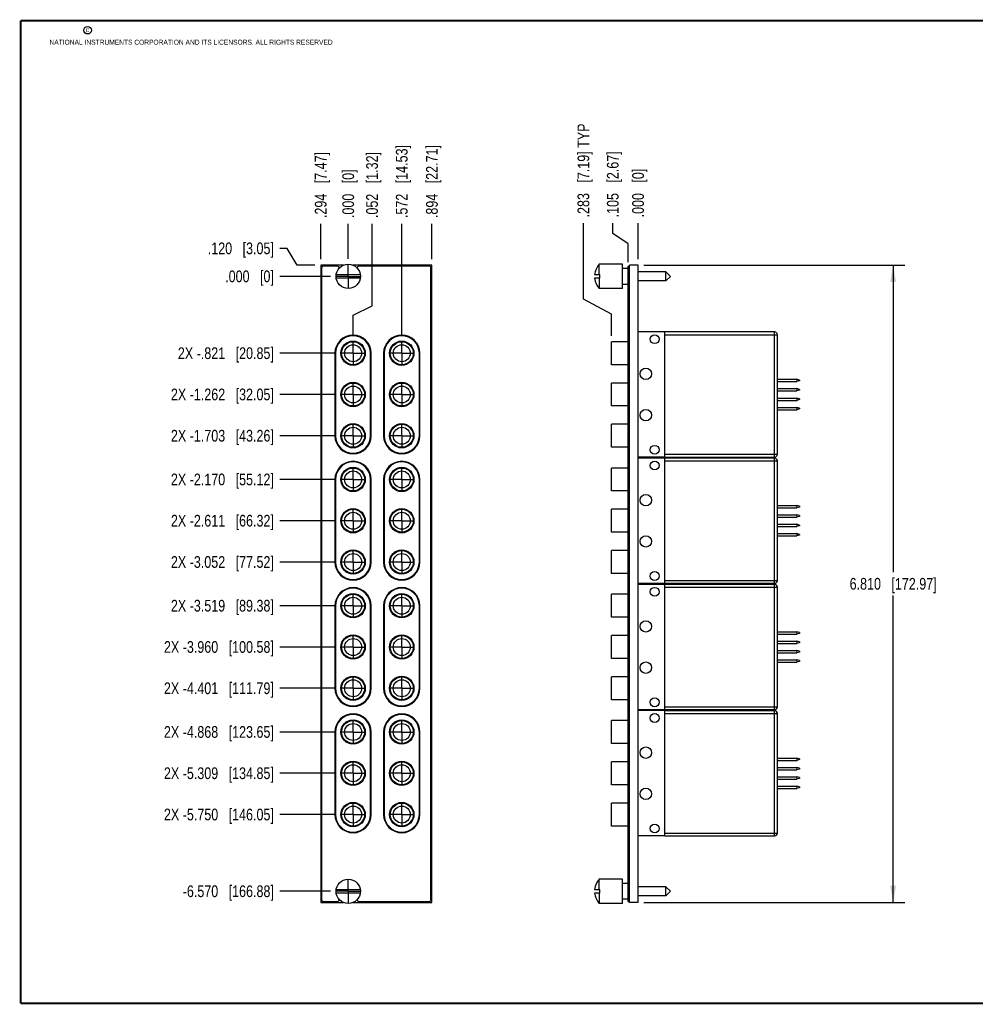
# Model space of a CAD drawing. Header units: inches. Extents: x 0.2 to 16.8, y 0.2 to 10.8.
# Tile 1 of 8: x 0.2 to 10.4, y 0.2 to 10.8. Entities that reach past the tile are written whole.
import ezdxf

# ---------------------------------------------------------------- set-up
doc = ezdxf.new("R2010")
doc.units = ezdxf.units.IN
doc.header["$LTSCALE"] = 0.935
doc.header["$MEASUREMENT"] = 0
doc.linetypes.add('CENTER', pattern=[0.6, 0.375, -0.075, 0.075, -0.075])
doc.layers.get('0').update_dxf_attribs({"linetype": 'CONTINUOUS'})
doc.layers.add('02___PRT_ALL_AXES', color=7, linetype='CONTINUOUS')
doc.layers.add('DIMENSIONS', color=7, linetype='CONTINUOUS')
doc.styles.get("Standard").update_dxf_attribs({"font": 'txt', "width": 0.8})
doc.dimstyles.new('DIMSTYLE_1', dxfattribs={"dimtxt": 0.125, "dimasz": 0.18, "dimexe": 0.18, "dimexo": 0.0625, "dimgap": 0.09, "dimtad": 0, "dimtih": 1, "dimtoh": 1, "dimdec": 3, "dimzin": 4, "dimdsep": 46, "dimtxsty": 'STANDARD', "dimblk": '_FILLED', "dimblk1": '_FILLED', "dimblk2": '_FILLED', "dimcen": 0.09, "dimadec": 0, "dimazin": 0, "dimtp": 0.01, "dimtm": 0.01, "dimtfac": 1, "dimtdec": 3, "dimtofl": 0, "dimtmove": 0, "dimatfit": 3, "dimldrblk": '_FILLED', "dimfxl": 1, "dimtolj": 1, "dimtzin": 4, "dimarcsym": 0})
doc.dimstyles.new('DIMSTYLE_2', dxfattribs={"dimtxt": 0.125, "dimasz": 0.18, "dimexe": 0.18, "dimexo": 0.0625, "dimgap": 0.09, "dimtad": 0, "dimtih": 1, "dimtoh": 1, "dimdec": 3, "dimzin": 4, "dimdsep": 46, "dimtxsty": 'STANDARD', "dimblk": '_FILLED', "dimblk1": '_FILLED', "dimblk2": '_FILLED', "dimcen": 0.09, "dimadec": 0, "dimazin": 0, "dimtp": 0.01, "dimtm": 0.01, "dimtfac": 1, "dimtdec": 3, "dimtofl": 0, "dimtmove": 0, "dimatfit": 3, "dimldrblk": '_FILLED', "dimfxl": 1, "dimtolj": 1, "dimtzin": 4, "dimarcsym": 0})

# ---------------------------------------------------------------- blocks, each defined once
blk = doc.blocks.new('*D0')
at = {"layer": 'DIMENSIONS', "color": 2, "linetype": 'CONTINUOUS'}
blk.add_line((3.455, 8.209), (3.455, 8.587), dxfattribs=at)
at = {"layer": 'DIMENSIONS', "color": 2, "linetype": 'CONTINUOUS', "insert": (3.392, 8.649), "char_height": 0.125, "width": 1.125, "attachment_point": 1, "rotation": 90, "line_spacing_factor": 0.9}
blk.add_mtext('.294{\\Ftxt.shx;\\W1.000000;\\H0.125000; }[7.47]', dxfattribs=at)
blk = doc.blocks.new('_FILLED')
at = {"color": 0, "linetype": 'BYBLOCK'}
blk.add_solid([(0, 0), (-1, 0.174), (-1, -0.174)], dxfattribs=at)
blk = doc.blocks.new('*D1')
at = {"layer": 'DIMENSIONS', "color": 2, "linetype": 'CONTINUOUS'}
blk.add_line((4.643, 8.209), (4.643, 8.587), dxfattribs=at)
at = {"layer": 'DIMENSIONS', "color": 2, "linetype": 'CONTINUOUS', "insert": (4.58, 8.649), "char_height": 0.125, "width": 1.225, "attachment_point": 1, "rotation": 90, "line_spacing_factor": 0.9}
blk.add_mtext('.894{\\Ftxt.shx;\\W1.000000;\\H0.125000; }[22.71]', dxfattribs=at)
blk = doc.blocks.new('*D2')
at = {"layer": 'DIMENSIONS', "color": 2, "linetype": 'CONTINUOUS'}
for p, q in [((4.004, 7.712), (4.004, 8.587)), ((3.801, 7.611), (4.004, 7.712)), ((3.801, 7.393), (3.801, 7.611))]:
    blk.add_line(p, q, dxfattribs=at)
at = {"layer": 'DIMENSIONS', "color": 2, "linetype": 'CONTINUOUS', "insert": (3.941, 8.649), "char_height": 0.125, "width": 1.125, "attachment_point": 1, "rotation": 90, "line_spacing_factor": 0.9}
blk.add_mtext('.052{\\Ftxt.shx;\\W1.000000;\\H0.125000; }[1.32]', dxfattribs=at)
blk = doc.blocks.new('*D3')
at = {"layer": 'DIMENSIONS', "color": 2, "linetype": 'CONTINUOUS'}
blk.add_line((4.321, 7.393), (4.321, 8.587), dxfattribs=at)
at = {"layer": 'DIMENSIONS', "color": 2, "linetype": 'CONTINUOUS', "insert": (4.258, 8.649), "char_height": 0.125, "width": 1.225, "attachment_point": 1, "rotation": 90, "line_spacing_factor": 0.9}
blk.add_mtext('.572{\\Ftxt.shx;\\W1.000000;\\H0.125000; }[14.53]', dxfattribs=at)
blk = doc.blocks.new('*D4')
at = {"layer": 'DIMENSIONS', "color": 2, "linetype": 'CONTINUOUS'}
blk.add_line((3.749, 8.214), (3.749, 8.587), dxfattribs=at)
at = {"layer": 'DIMENSIONS', "color": 2, "linetype": 'CONTINUOUS', "insert": (3.686, 8.649), "char_height": 0.125, "width": 0.825, "attachment_point": 1, "rotation": 90, "line_spacing_factor": 0.9}
blk.add_mtext('.000{\\Ftxt.shx;\\W1.000000;\\H0.125000; }[0]', dxfattribs=at)
blk = doc.blocks.new('*D5')
at = {"layer": 'DIMENSIONS', "color": 2, "linetype": 'CONTINUOUS'}
blk.add_line((3.613, 7.205), (3.017, 7.205), dxfattribs=at)
at = {"layer": 'DIMENSIONS', "color": 2, "linetype": 'CONTINUOUS', "insert": (2.955, 7.268), "char_height": 0.125, "width": 1.625, "attachment_point": 3, "line_spacing_factor": 0.9}
blk.add_mtext('2X -.821{\\Ftxt.shx;\\W1.000000;\\H0.125000; }[20.85]', dxfattribs=at)
blk = doc.blocks.new('*D6')
at = {"layer": 'DIMENSIONS', "color": 2, "linetype": 'CONTINUOUS'}
blk.add_line((3.613, 6.764), (3.017, 6.764), dxfattribs=at)
at = {"layer": 'DIMENSIONS', "color": 2, "linetype": 'CONTINUOUS', "insert": (2.955, 6.827), "char_height": 0.125, "width": 1.725, "attachment_point": 3, "line_spacing_factor": 0.9}
blk.add_mtext('2X -1.262{\\Ftxt.shx;\\W1.000000;\\H0.125000; }[32.05]', dxfattribs=at)
blk = doc.blocks.new('*D7')
at = {"layer": 'DIMENSIONS', "color": 2, "linetype": 'CONTINUOUS'}
blk.add_line((3.613, 6.323), (3.017, 6.323), dxfattribs=at)
at = {"layer": 'DIMENSIONS', "color": 2, "linetype": 'CONTINUOUS', "insert": (2.955, 6.386), "char_height": 0.125, "width": 1.725, "attachment_point": 3, "line_spacing_factor": 0.9}
blk.add_mtext('2X -1.703{\\Ftxt.shx;\\W1.000000;\\H0.125000; }[43.26]', dxfattribs=at)
blk = doc.blocks.new('*D8')
at = {"layer": 'DIMENSIONS', "color": 2, "linetype": 'CONTINUOUS'}
blk.add_line((3.613, 5.856), (3.017, 5.856), dxfattribs=at)
at = {"layer": 'DIMENSIONS', "color": 2, "linetype": 'CONTINUOUS', "insert": (2.955, 5.919), "char_height": 0.125, "width": 1.725, "attachment_point": 3, "line_spacing_factor": 0.9}
blk.add_mtext('2X -2.170{\\Ftxt.shx;\\W1.000000;\\H0.125000; }[55.12]', dxfattribs=at)
blk = doc.blocks.new('*D9')
at = {"layer": 'DIMENSIONS', "color": 2, "linetype": 'CONTINUOUS'}
blk.add_line((3.613, 5.415), (3.017, 5.415), dxfattribs=at)
at = {"layer": 'DIMENSIONS', "color": 2, "linetype": 'CONTINUOUS', "insert": (2.955, 5.478), "char_height": 0.125, "width": 1.725, "attachment_point": 3, "line_spacing_factor": 0.9}
blk.add_mtext('2X -2.611{\\Ftxt.shx;\\W1.000000;\\H0.125000; }[66.32]', dxfattribs=at)
blk = doc.blocks.new('*D10')
at = {"layer": 'DIMENSIONS', "color": 2, "linetype": 'CONTINUOUS'}
blk.add_line((3.613, 4.974), (3.017, 4.974), dxfattribs=at)
at = {"layer": 'DIMENSIONS', "color": 2, "linetype": 'CONTINUOUS', "insert": (2.955, 5.037), "char_height": 0.125, "width": 1.725, "attachment_point": 3, "line_spacing_factor": 0.9}
blk.add_mtext('2X -3.052{\\Ftxt.shx;\\W1.000000;\\H0.125000; }[77.52]', dxfattribs=at)
blk = doc.blocks.new('*D11')
at = {"layer": 'DIMENSIONS', "color": 2, "linetype": 'CONTINUOUS'}
blk.add_line((3.613, 4.507), (3.017, 4.507), dxfattribs=at)
at = {"layer": 'DIMENSIONS', "color": 2, "linetype": 'CONTINUOUS', "insert": (2.955, 4.57), "char_height": 0.125, "width": 1.725, "attachment_point": 3, "line_spacing_factor": 0.9}
blk.add_mtext('2X -3.519{\\Ftxt.shx;\\W1.000000;\\H0.125000; }[89.38]', dxfattribs=at)
blk = doc.blocks.new('*D12')
at = {"layer": 'DIMENSIONS', "color": 2, "linetype": 'CONTINUOUS'}
blk.add_line((3.613, 4.066), (3.017, 4.066), dxfattribs=at)
at = {"layer": 'DIMENSIONS', "color": 2, "linetype": 'CONTINUOUS', "insert": (2.955, 4.129), "char_height": 0.125, "width": 1.825, "attachment_point": 3, "line_spacing_factor": 0.9}
blk.add_mtext('2X -3.960{\\Ftxt.shx;\\W1.000000;\\H0.125000; }[100.58]', dxfattribs=at)
blk = doc.blocks.new('*D13')
at = {"layer": 'DIMENSIONS', "color": 2, "linetype": 'CONTINUOUS'}
blk.add_line((3.613, 3.625), (3.017, 3.625), dxfattribs=at)
at = {"layer": 'DIMENSIONS', "color": 2, "linetype": 'CONTINUOUS', "insert": (2.955, 3.688), "char_height": 0.125, "width": 1.825, "attachment_point": 3, "line_spacing_factor": 0.9}
blk.add_mtext('2X -4.401{\\Ftxt.shx;\\W1.000000;\\H0.125000; }[111.79]', dxfattribs=at)
blk = doc.blocks.new('*D14')
at = {"layer": 'DIMENSIONS', "color": 2, "linetype": 'CONTINUOUS'}
blk.add_line((3.613, 3.158), (3.017, 3.158), dxfattribs=at)
at = {"layer": 'DIMENSIONS', "color": 2, "linetype": 'CONTINUOUS', "insert": (2.955, 3.221), "char_height": 0.125, "width": 1.825, "attachment_point": 3, "line_spacing_factor": 0.9}
blk.add_mtext('2X -4.868{\\Ftxt.shx;\\W1.000000;\\H0.125000; }[123.65]', dxfattribs=at)
blk = doc.blocks.new('*D15')
at = {"layer": 'DIMENSIONS', "color": 2, "linetype": 'CONTINUOUS'}
blk.add_line((3.613, 2.717), (3.017, 2.717), dxfattribs=at)
at = {"layer": 'DIMENSIONS', "color": 2, "linetype": 'CONTINUOUS', "insert": (2.955, 2.78), "char_height": 0.125, "width": 1.825, "attachment_point": 3, "line_spacing_factor": 0.9}
blk.add_mtext('2X -5.309{\\Ftxt.shx;\\W1.000000;\\H0.125000; }[134.85]', dxfattribs=at)
blk = doc.blocks.new('*D16')
at = {"layer": 'DIMENSIONS', "color": 2, "linetype": 'CONTINUOUS'}
blk.add_line((3.613, 2.276), (3.017, 2.276), dxfattribs=at)
at = {"layer": 'DIMENSIONS', "color": 2, "linetype": 'CONTINUOUS', "insert": (2.955, 2.339), "char_height": 0.125, "width": 1.825, "attachment_point": 3, "line_spacing_factor": 0.9}
blk.add_mtext('2X -5.750{\\Ftxt.shx;\\W1.000000;\\H0.125000; }[146.05]', dxfattribs=at)
blk = doc.blocks.new('*D17')
at = {"layer": 'DIMENSIONS', "color": 2, "linetype": 'CONTINUOUS'}
blk.add_line((3.561, 1.456), (3.017, 1.456), dxfattribs=at)
at = {"layer": 'DIMENSIONS', "color": 2, "linetype": 'CONTINUOUS', "insert": (2.955, 1.519), "char_height": 0.125, "width": 1.525, "attachment_point": 3, "line_spacing_factor": 0.9}
blk.add_mtext('-6.570{\\Ftxt.shx;\\W1.000000;\\H0.125000; }[166.88]', dxfattribs=at)
blk = doc.blocks.new('*D18')
at = {"layer": 'DIMENSIONS', "color": 2, "linetype": 'CONTINUOUS'}
for p, q in [((3.097, 8.325), (3.017, 8.325)), ((3.205, 8.146), (3.097, 8.325)), ((3.392, 8.146), (3.205, 8.146))]:
    blk.add_line(p, q, dxfattribs=at)
at = {"layer": 'DIMENSIONS', "color": 2, "linetype": 'CONTINUOUS', "insert": (2.955, 8.388), "char_height": 0.125, "width": 1.125, "attachment_point": 3, "line_spacing_factor": 0.9}
blk.add_mtext('.120{\\Ftxt.shx;\\W1.000000;\\H0.125000; }[3.05]', dxfattribs=at)
blk = doc.blocks.new('*D19')
at = {"layer": 'DIMENSIONS', "color": 2, "linetype": 'CONTINUOUS'}
blk.add_line((3.561, 8.026), (3.017, 8.026), dxfattribs=at)
at = {"layer": 'DIMENSIONS', "color": 2, "linetype": 'CONTINUOUS', "insert": (2.955, 8.089), "char_height": 0.125, "width": 0.825, "attachment_point": 3, "line_spacing_factor": 0.9}
blk.add_mtext('.000{\\Ftxt.shx;\\W1.000000;\\H0.125000; }[0]', dxfattribs=at)
blk = doc.blocks.new('*D20')
at = {"layer": 'DIMENSIONS', "color": 2, "linetype": 'CONTINUOUS'}
for p, q in [((6.26, 7.783), (6.26, 8.594)), ((6.562, 7.622), (6.26, 7.783)), ((6.562, 7.39), (6.562, 7.622))]:
    blk.add_line(p, q, dxfattribs=at)
at = {"layer": 'DIMENSIONS', "color": 2, "linetype": 'CONTINUOUS', "insert": (6.198, 8.656), "char_height": 0.125, "width": 1.525, "attachment_point": 1, "rotation": 90, "line_spacing_factor": 0.9}
blk.add_mtext('.283{\\Ftxt.shx;\\W1.000000;\\H0.125000; }[7.19] TYP', dxfattribs=at)
blk = doc.blocks.new('*D21')
at = {"layer": 'DIMENSIONS', "color": 2, "linetype": 'CONTINUOUS'}
for p, q in [((6.574, 8.484), (6.574, 8.594)), ((6.74, 8.374), (6.574, 8.484)), ((6.74, 8.178), (6.74, 8.374))]:
    blk.add_line(p, q, dxfattribs=at)
at = {"layer": 'DIMENSIONS', "color": 2, "linetype": 'CONTINUOUS', "insert": (6.512, 8.656), "char_height": 0.125, "width": 1.125, "attachment_point": 1, "rotation": 90, "line_spacing_factor": 0.9}
blk.add_mtext('.105{\\Ftxt.shx;\\W1.000000;\\H0.125000; }[2.67]', dxfattribs=at)
blk = doc.blocks.new('*D22')
at = {"layer": 'DIMENSIONS', "color": 2, "linetype": 'CONTINUOUS'}
blk.add_line((6.845, 8.209), (6.845, 8.594), dxfattribs=at)
at = {"layer": 'DIMENSIONS', "color": 2, "linetype": 'CONTINUOUS', "insert": (6.782, 8.656), "char_height": 0.125, "width": 0.825, "attachment_point": 1, "rotation": 90, "line_spacing_factor": 0.9}
blk.add_mtext('.000{\\Ftxt.shx;\\W1.000000;\\H0.125000; }[0]', dxfattribs=at)
blk = doc.blocks.new('*D23')
at = {"layer": 'DIMENSIONS', "color": 2, "linetype": 'CONTINUOUS'}
for p, q in [((6.907, 8.146), (9.694, 8.146)), ((9.569, 8.146), (9.569, 4.866)), ((9.569, 1.336), (9.569, 4.616)), ((6.907, 1.336), (9.694, 1.336))]:
    blk.add_line(p, q, dxfattribs=at)
at = {"layer": 'DIMENSIONS', "color": 2, "linetype": 'CONTINUOUS', "xscale": 0.18, "yscale": 0.18, "zscale": 0.18}
for p, rotation in [((9.569, 8.146), 90), ((9.569, 1.336), 270)]:
    blk.add_blockref('_FILLED', p, dxfattribs=dict(at, rotation=rotation))
at = {"layer": 'DIMENSIONS', "color": 2, "linetype": 'CONTINUOUS', "insert": (9.569, 4.804), "char_height": 0.125, "width": 1.425, "attachment_point": 2, "line_spacing_factor": 0.9}
blk.add_mtext('6.810{\\Ftxt.shx;\\W1.000000;\\H0.125000; }[172.97]', dxfattribs=at)

msp = doc.modelspace()

# ---------------------------------------------------------------- linework, layer by layer
at = {"color": 7, "linetype": 'CONTINUOUS'}
for p, q in [((3.4549, 8.146), (3.4549, 1.336)), ((3.6989, 8.146), (3.4549, 8.146)), ((3.4649, 8.115), (3.4649, 1.367)), ((3.6351, 8.135), (3.4849, 8.135)), ((4.6429, 8.146), (3.7989, 8.146)), ((4.6129, 8.135), (3.8628, 8.135)), ((4.6329, 1.367), (4.6329, 8.115)), ((4.6429, 1.336), (4.6429, 8.146)), ((6.4277, 8.0455), (6.4277, 8.156)), ((6.6797, 8.156), (6.4277, 8.156)), ((6.6797, 7.896), (6.6797, 8.156)), ((6.7397, 8.111), (6.6797, 8.111)), ((6.7397, 1.347), (6.7397, 8.135)), ((6.7397, 8.135), (6.7547, 8.135)), ((6.7397, 8.115), (6.7547, 8.115)), ((6.7547, 1.336), (6.7547, 8.146)), ((6.8447, 8.146), (6.7547, 8.146)), ((6.8447, 1.336), (6.8447, 8.146)), ((3.6204, 8.0455), (3.8774, 8.0455)), ((3.8774, 8.0065), (3.6204, 8.0065)), ((6.3807, 8.0455), (6.4377, 8.0455)), ((6.4377, 8.0065), (6.3807, 8.0065)), ((6.4277, 8.0065), (6.4277, 7.896)), ((6.4377, 8.0065), (6.4377, 8.0455)), ((7.1427, 8.075), (6.8447, 8.075)), ((7.1427, 7.977), (7.1427, 8.075)), ((7.1917, 8.026), (7.1427, 8.075)), ((7.1917, 8.026), (7.1427, 7.977)), ((6.6797, 7.896), (6.4277, 7.896)), ((6.7397, 7.941), (6.6797, 7.941)), ((7.1427, 7.977), (6.8447, 7.977)), ((7.1317, 7.4335), (6.8447, 7.4335)), ((7.1317, 6.0945), (7.1317, 7.4335)), ((8.3027, 7.4325), (7.1317, 7.4325)), ((7.1317, 7.4025), (8.3327, 7.4025)), ((8.3027, 6.0955), (8.3027, 7.4325)), ((8.3327, 6.1255), (8.3327, 7.4025)), ((6.5617, 7.0825), (6.5617, 7.3275)), ((6.7397, 7.3275), (6.5617, 7.3275)), ((3.6069, 7.205), (3.6069, 6.323)), ((3.6134, 7.205), (3.6134, 6.323)), ((3.9884, 6.323), (3.9884, 7.205)), ((3.9949, 6.323), (3.9949, 7.205)), ((4.1269, 7.205), (4.1269, 6.323)), ((4.1334, 7.205), (4.1334, 6.323)), ((4.5084, 6.323), (4.5084, 7.205)), ((4.5149, 6.323), (4.5149, 7.205)), ((6.7397, 7.0825), (6.5617, 7.0825)), ((6.5617, 6.6415), (6.5617, 6.8865)), ((6.7397, 6.8865), (6.5617, 6.8865)), ((8.3327, 6.9265), (8.5389, 6.9265)), ((8.3327, 6.9015), (8.5389, 6.9015)), ((8.5389, 6.9265), (8.5389, 6.9015)), ((8.5687, 6.9185), (8.5389, 6.9265)), ((8.5687, 6.9095), (8.5389, 6.9015)), ((8.5687, 6.9185), (8.5687, 6.9095)), ((8.3327, 6.8265), (8.5389, 6.8265)), ((8.3327, 6.8015), (8.5389, 6.8015)), ((8.5389, 6.8265), (8.5389, 6.8015)), ((8.5687, 6.8185), (8.5389, 6.8265)), ((8.5687, 6.8095), (8.5389, 6.8015)), ((8.5687, 6.8185), (8.5687, 6.8095)), ((6.7397, 6.6415), (6.5617, 6.6415)), ((8.3327, 6.7265), (8.5389, 6.7265)), ((8.3327, 6.7015), (8.5389, 6.7015)), ((8.5389, 6.7265), (8.5389, 6.7015)), ((8.5687, 6.7185), (8.5389, 6.7265)), ((8.5687, 6.7095), (8.5389, 6.7015)), ((8.5687, 6.7185), (8.5687, 6.7095)), ((8.3327, 6.6265), (8.5389, 6.6265)), ((8.3327, 6.6015), (8.5389, 6.6015)), ((8.5389, 6.6265), (8.5389, 6.6015)), ((8.5687, 6.6185), (8.5389, 6.6265)), ((8.5687, 6.6095), (8.5389, 6.6015)), ((8.5687, 6.6185), (8.5687, 6.6095)), ((6.5617, 6.2005), (6.5617, 6.4455)), ((6.7397, 6.4455), (6.5617, 6.4455)), ((6.7397, 6.2005), (6.5617, 6.2005)), ((7.1317, 6.1255), (8.3327, 6.1255)), ((7.1317, 6.0945), (6.8447, 6.0945)), ((7.1317, 6.0845), (6.8447, 6.0845)), ((7.1317, 6.0955), (8.3027, 6.0955)), ((7.1317, 4.7455), (7.1317, 6.0845)), ((8.3027, 6.0835), (7.1317, 6.0835)), ((7.1317, 6.0535), (8.3327, 6.0535)), ((8.3027, 4.7465), (8.3027, 6.0835)), ((8.3327, 4.7765), (8.3327, 6.0535)), ((6.5617, 5.7335), (6.5617, 5.9785)), ((6.7397, 5.9785), (6.5617, 5.9785)), ((3.6069, 5.856), (3.6069, 4.974)), ((3.6134, 5.856), (3.6134, 4.974)), ((3.9884, 4.974), (3.9884, 5.856)), ((3.9949, 4.974), (3.9949, 5.856)), ((4.1269, 5.856), (4.1269, 4.974)), ((4.1334, 5.856), (4.1334, 4.974)), ((4.5084, 4.974), (4.5084, 5.856)), ((4.5149, 4.974), (4.5149, 5.856)), ((6.7397, 5.7335), (6.5617, 5.7335)), ((8.3327, 5.5775), (8.5389, 5.5775)), ((8.5389, 5.5775), (8.5389, 5.5525)), ((8.5687, 5.5695), (8.5389, 5.5775)), ((6.5617, 5.2925), (6.5617, 5.5375)), ((6.7397, 5.5375), (6.5617, 5.5375)), ((8.3327, 5.5525), (8.5389, 5.5525)), ((8.3327, 5.4775), (8.5389, 5.4775)), ((8.5687, 5.5605), (8.5389, 5.5525)), ((8.5687, 5.4695), (8.5389, 5.4775)), ((8.5389, 5.4775), (8.5389, 5.4525)), ((8.5687, 5.5695), (8.5687, 5.5605)), ((8.3327, 5.4525), (8.5389, 5.4525)), ((8.3327, 5.3775), (8.5389, 5.3775)), ((8.5687, 5.4605), (8.5389, 5.4525)), ((8.5687, 5.3695), (8.5389, 5.3775)), ((8.5389, 5.3775), (8.5389, 5.3525)), ((8.5687, 5.4695), (8.5687, 5.4605)), ((8.5687, 5.3695), (8.5687, 5.3605)), ((6.7397, 5.2925), (6.5617, 5.2925)), ((8.3327, 5.3525), (8.5389, 5.3525)), ((8.3327, 5.2775), (8.5389, 5.2775)), ((8.5687, 5.3605), (8.5389, 5.3525)), ((8.5687, 5.2695), (8.5389, 5.2775)), ((8.5389, 5.2775), (8.5389, 5.2525)), ((8.5687, 5.2605), (8.5389, 5.2525)), ((8.5687, 5.2695), (8.5687, 5.2605)), ((8.3327, 5.2525), (8.5389, 5.2525)), ((6.5617, 4.8515), (6.5617, 5.0965)), ((6.7397, 5.0965), (6.5617, 5.0965)), ((6.7397, 4.8515), (6.5617, 4.8515)), ((7.1317, 4.7455), (6.8447, 4.7455)), ((7.1317, 4.7355), (6.8447, 4.7355)), ((7.1317, 4.7765), (8.3327, 4.7765)), ((7.1317, 4.7465), (8.3027, 4.7465)), ((7.1317, 3.3965), (7.1317, 4.7355)), ((8.3027, 4.7345), (7.1317, 4.7345)), ((8.3027, 3.3975), (8.3027, 4.7345)), ((6.5617, 4.3845), (6.5617, 4.6295)), ((6.7397, 4.6295), (6.5617, 4.6295)), ((7.1317, 4.7045), (8.3327, 4.7045)), ((8.3327, 3.4275), (8.3327, 4.7045)), ((3.6069, 4.507), (3.6069, 3.625)), ((3.6134, 4.507), (3.6134, 3.625)), ((3.9884, 3.625), (3.9884, 4.507)), ((3.9949, 3.625), (3.9949, 4.507)), ((4.1269, 4.507), (4.1269, 3.625)), ((4.1334, 4.507), (4.1334, 3.625)), ((4.5084, 3.625), (4.5084, 4.507)), ((4.5149, 3.625), (4.5149, 4.507)), ((6.7397, 4.3845), (6.5617, 4.3845)), ((8.3327, 4.2285), (8.5389, 4.2285)), ((8.5687, 4.2205), (8.5389, 4.2285)), ((8.5389, 4.2285), (8.5389, 4.2035)), ((8.5687, 4.2115), (8.5389, 4.2035)), ((8.5687, 4.2205), (8.5687, 4.2115)), ((6.5617, 3.9435), (6.5617, 4.1885)), ((6.7397, 4.1885), (6.5617, 4.1885)), ((8.3327, 4.2035), (8.5389, 4.2035)), ((8.3327, 4.1285), (8.5389, 4.1285)), ((8.3327, 4.1035), (8.5389, 4.1035)), ((8.5687, 4.1205), (8.5389, 4.1285)), ((8.5389, 4.1285), (8.5389, 4.1035)), ((8.5687, 4.1115), (8.5389, 4.1035)), ((8.5687, 4.1205), (8.5687, 4.1115)), ((8.3327, 4.0285), (8.5389, 4.0285)), ((8.3327, 4.0035), (8.5389, 4.0035)), ((8.5687, 4.0205), (8.5389, 4.0285)), ((8.5389, 4.0285), (8.5389, 4.0035)), ((8.5687, 4.0115), (8.5389, 4.0035)), ((8.5687, 4.0205), (8.5687, 4.0115)), ((6.7397, 3.9435), (6.5617, 3.9435)), ((8.3327, 3.9285), (8.5389, 3.9285)), ((8.3327, 3.9035), (8.5389, 3.9035)), ((8.5687, 3.9205), (8.5389, 3.9285)), ((8.5389, 3.9285), (8.5389, 3.9035)), ((8.5687, 3.9115), (8.5389, 3.9035)), ((8.5687, 3.9205), (8.5687, 3.9115)), ((6.7397, 3.7475), (6.5617, 3.7475)), ((6.5617, 3.5025), (6.5617, 3.7475)), ((6.7397, 3.5025), (6.5617, 3.5025)), ((7.1317, 3.3965), (6.8447, 3.3965)), ((7.1317, 3.3865), (6.8447, 3.3865)), ((7.1317, 3.4275), (8.3327, 3.4275)), ((7.1317, 3.3975), (8.3027, 3.3975)), ((7.1317, 2.0475), (7.1317, 3.3865)), ((8.3027, 3.3855), (7.1317, 3.3855)), ((8.3027, 2.0485), (8.3027, 3.3855)), ((6.7397, 3.2805), (6.5617, 3.2805)), ((6.5617, 3.0355), (6.5617, 3.2805)), ((7.1317, 3.3555), (8.3327, 3.3555)), ((8.3327, 2.0785), (8.3327, 3.3555)), ((3.6069, 3.158), (3.6069, 2.276)), ((3.6134, 3.158), (3.6134, 2.276)), ((3.9884, 2.276), (3.9884, 3.158)), ((3.9949, 2.276), (3.9949, 3.158)), ((4.1269, 3.158), (4.1269, 2.276)), ((4.1334, 3.158), (4.1334, 2.276)), ((4.5084, 2.276), (4.5084, 3.158)), ((4.5149, 2.276), (4.5149, 3.158)), ((6.7397, 3.0355), (6.5617, 3.0355)), ((8.3327, 2.8795), (8.5389, 2.8795)), ((8.3327, 2.8545), (8.5389, 2.8545)), ((8.5687, 2.8715), (8.5389, 2.8795)), ((8.5389, 2.8795), (8.5389, 2.8545)), ((8.5687, 2.8625), (8.5389, 2.8545)), ((8.5687, 2.8715), (8.5687, 2.8625)), ((6.7397, 2.8395), (6.5617, 2.8395)), ((6.5617, 2.5945), (6.5617, 2.8395)), ((8.3327, 2.7795), (8.5389, 2.7795)), ((8.3327, 2.7545), (8.5389, 2.7545)), ((8.5687, 2.7715), (8.5389, 2.7795)), ((8.5389, 2.7795), (8.5389, 2.7545)), ((8.5687, 2.7625), (8.5389, 2.7545)), ((8.5687, 2.7715), (8.5687, 2.7625)), ((8.3327, 2.6795), (8.5389, 2.6795)), ((8.3327, 2.6545), (8.5389, 2.6545)), ((8.5687, 2.6715), (8.5389, 2.6795)), ((8.5389, 2.6795), (8.5389, 2.6545)), ((8.5687, 2.6625), (8.5389, 2.6545)), ((8.5687, 2.6715), (8.5687, 2.6625)), ((6.7397, 2.5945), (6.5617, 2.5945)), ((8.3327, 2.5795), (8.5389, 2.5795)), ((8.3327, 2.5545), (8.5389, 2.5545)), ((8.5687, 2.5715), (8.5389, 2.5795)), ((8.5389, 2.5795), (8.5389, 2.5545)), ((8.5687, 2.5625), (8.5389, 2.5545)), ((8.5687, 2.5715), (8.5687, 2.5625)), ((6.7397, 2.3985), (6.5617, 2.3985)), ((6.5617, 2.1535), (6.5617, 2.3985)), ((6.7397, 2.1535), (6.5617, 2.1535)), ((7.1317, 2.0475), (6.8447, 2.0475)), ((7.1317, 2.0785), (8.3327, 2.0785)), ((7.1317, 2.0485), (8.3027, 2.0485)), ((6.6797, 1.586), (6.4277, 1.586)), ((6.4277, 1.4755), (6.4277, 1.586)), ((6.6797, 1.326), (6.6797, 1.586)), ((3.6204, 1.4755), (3.8774, 1.4755)), ((6.3807, 1.4755), (6.4377, 1.4755)), ((6.4377, 1.4365), (6.4377, 1.4755)), ((6.7397, 1.541), (6.6797, 1.541)), ((7.1427, 1.505), (6.8447, 1.505)), ((7.1917, 1.456), (7.1427, 1.505)), ((7.1427, 1.407), (7.1427, 1.505)), ((3.8774, 1.4365), (3.6204, 1.4365)), ((6.4377, 1.4365), (6.3807, 1.4365)), ((6.4277, 1.4365), (6.4277, 1.326)), ((6.7397, 1.371), (6.6797, 1.371)), ((7.1427, 1.407), (6.8447, 1.407)), ((7.1917, 1.456), (7.1427, 1.407)), ((3.4549, 1.336), (3.6989, 1.336)), ((3.4849, 1.347), (3.6351, 1.347)), ((3.7989, 1.336), (4.6429, 1.336)), ((3.8628, 1.347), (4.6129, 1.347)), ((6.6797, 1.326), (6.4277, 1.326)), ((6.7397, 1.367), (6.7547, 1.367)), ((6.7397, 1.347), (6.7547, 1.347)), ((6.8447, 1.336), (6.7547, 1.336))]:
    msp.add_line(p, q, dxfattribs=at)
at = {"color": 7, "linetype": 'CONTINUOUS', "const_width": 0.02}
for points in [[(0.25, 10.7586), (0.25, 0.2586)], [(16.75, 10.7586), (0.25, 10.7586)], [(0.25, 0.2586), (16.75, 0.2586)]]:
    msp.add_lwpolyline(points, dxfattribs=at)
at = {"color": 2, "linetype": 'CONTINUOUS'}
msp.add_circle((0.9659, 10.6562), 0.0403, dxfattribs=at)
at = {"color": 7, "linetype": 'CONTINUOUS'}
for centre, radius in [((3.7489, 8.026), 0.13), ((7.0217, 7.3545), 0.047), ((3.8009, 7.205), 0.13), ((3.8009, 7.205), 0.1225), ((3.8009, 7.205), 0.0908), ((4.3209, 7.205), 0.13), ((4.3209, 7.205), 0.1225), ((4.3209, 7.205), 0.0908), ((6.9277, 6.9845), 0.061), ((3.8009, 6.764), 0.13), ((3.8009, 6.764), 0.1225), ((3.8009, 6.764), 0.0908), ((4.3209, 6.764), 0.13), ((4.3209, 6.764), 0.1225), ((4.3209, 6.764), 0.0908), ((6.9277, 6.5435), 0.061), ((3.8009, 6.323), 0.13), ((3.8009, 6.323), 0.1225), ((4.3209, 6.323), 0.13), ((4.3209, 6.323), 0.1225), ((3.8009, 6.323), 0.0908), ((4.3209, 6.323), 0.0908), ((7.0217, 6.1735), 0.047), ((7.0217, 6.0055), 0.047), ((3.8009, 5.856), 0.13), ((3.8009, 5.856), 0.1225), ((3.8009, 5.856), 0.0908), ((4.3209, 5.856), 0.13), ((4.3209, 5.856), 0.1225), ((4.3209, 5.856), 0.0908), ((6.9277, 5.6355), 0.061), ((3.8009, 5.415), 0.13), ((3.8009, 5.415), 0.1225), ((3.8009, 5.415), 0.0908), ((4.3209, 5.415), 0.13), ((4.3209, 5.415), 0.1225), ((4.3209, 5.415), 0.0908), ((6.9277, 5.1945), 0.061), ((3.8009, 4.974), 0.13), ((3.8009, 4.974), 0.1225), ((3.8009, 4.974), 0.0908), ((4.3209, 4.974), 0.13), ((4.3209, 4.974), 0.1225), ((4.3209, 4.974), 0.0908), ((7.0217, 4.8245), 0.047), ((3.8009, 4.507), 0.13), ((3.8009, 4.507), 0.1225), ((4.3209, 4.507), 0.13), ((4.3209, 4.507), 0.1225), ((7.0217, 4.6565), 0.047), ((3.8009, 4.507), 0.0908), ((4.3209, 4.507), 0.0908), ((6.9277, 4.2865), 0.061), ((3.8009, 4.066), 0.13), ((3.8009, 4.066), 0.1225), ((3.8009, 4.066), 0.0908), ((4.3209, 4.066), 0.13), ((4.3209, 4.066), 0.1225), ((4.3209, 4.066), 0.0908), ((6.9277, 3.8455), 0.061), ((3.8009, 3.625), 0.13), ((3.8009, 3.625), 0.1225), ((3.8009, 3.625), 0.0908), ((4.3209, 3.625), 0.13), ((4.3209, 3.625), 0.1225), ((4.3209, 3.625), 0.0908), ((7.0217, 3.4755), 0.047), ((3.8009, 3.158), 0.13), ((3.8009, 3.158), 0.1225), ((4.3209, 3.158), 0.13), ((4.3209, 3.158), 0.1225), ((7.0217, 3.3075), 0.047), ((3.8009, 3.158), 0.0908), ((4.3209, 3.158), 0.0908), ((6.9277, 2.9375), 0.061), ((3.8009, 2.717), 0.13), ((4.3209, 2.717), 0.13), ((3.8009, 2.717), 0.1225), ((3.8009, 2.717), 0.0908), ((4.3209, 2.717), 0.1225), ((4.3209, 2.717), 0.0908), ((6.9277, 2.4965), 0.061), ((3.8009, 2.276), 0.13), ((3.8009, 2.276), 0.1225), ((3.8009, 2.276), 0.0908), ((4.3209, 2.276), 0.13), ((4.3209, 2.276), 0.1225), ((4.3209, 2.276), 0.0908), ((7.0217, 2.1265), 0.047), ((3.7489, 1.456), 0.13)]:
    msp.add_circle(centre, radius, dxfattribs=at)
for centre, radius, start, end in [((3.4849, 8.115), 0.02, 90, 180), ((3.6351, 8.115), 0.02, 2.53906, 90), ((3.8628, 8.115), 0.02, 90, 177.46094), ((4.6129, 8.115), 0.02, 0, 90), ((6.5797, 8.026), 0.2, 139.4584, 174.39832), ((6.5797, 8.026), 0.2, 185.60168, 220.5416), ((3.8009, 7.205), 0.194, 0, 180), ((3.8009, 7.205), 0.1875, 0, 180), ((4.3209, 7.205), 0.194, 0, 180), ((4.3209, 7.205), 0.1875, 0, 180), ((8.3027, 7.4025), 0.03, 0, 90), ((3.8009, 6.323), 0.194, 180, 360), ((3.8009, 6.323), 0.1875, 180, 360), ((4.3209, 6.323), 0.194, 180, 360), ((4.3209, 6.323), 0.1875, 180, 360), ((8.3027, 6.1255), 0.03, 270, 360), ((3.8009, 5.856), 0.194, 0, 180), ((3.8009, 5.856), 0.1875, 0, 180), ((4.3209, 5.856), 0.194, 0, 180), ((4.3209, 5.856), 0.1875, 0, 180), ((8.3027, 6.0535), 0.03, 0, 90), ((3.8009, 4.974), 0.194, 180, 360), ((3.8009, 4.974), 0.1875, 180, 360), ((4.3209, 4.974), 0.194, 180, 360), ((4.3209, 4.974), 0.1875, 180, 360), ((8.3027, 4.7765), 0.03, 270, 360), ((8.3027, 4.7045), 0.03, 0, 90), ((3.8009, 4.507), 0.194, 0, 180), ((3.8009, 4.507), 0.1875, 0, 180), ((4.3209, 4.507), 0.194, 0, 180), ((4.3209, 4.507), 0.1875, 0, 180), ((3.8009, 3.625), 0.194, 180, 360), ((3.8009, 3.625), 0.1875, 180, 360), ((4.3209, 3.625), 0.194, 180, 360), ((4.3209, 3.625), 0.1875, 180, 360), ((8.3027, 3.4275), 0.03, 270, 360), ((8.3027, 3.3555), 0.03, 0, 90), ((3.8009, 3.158), 0.194, 0, 180), ((3.8009, 3.158), 0.1875, 0, 180), ((4.3209, 3.158), 0.194, 0, 180), ((4.3209, 3.158), 0.1875, 0, 180), ((3.8009, 2.276), 0.194, 180, 360), ((3.8009, 2.276), 0.1875, 180, 360), ((4.3209, 2.276), 0.194, 180, 360), ((4.3209, 2.276), 0.1875, 180, 360), ((8.3027, 2.0785), 0.03, 270, 360), ((6.5797, 1.456), 0.2, 139.4584, 174.39832), ((6.5797, 1.456), 0.2, 185.60168, 220.5416), ((3.4849, 1.367), 0.02, 180, 270), ((3.6351, 1.367), 0.02, 270, 357.46094), ((3.8628, 1.367), 0.02, 182.53906, 270), ((4.6129, 1.367), 0.02, 270, 360)]:
    msp.add_arc(centre, radius, start, end, dxfattribs=at)
at = {"layer": '02___PRT_ALL_AXES', "color": 7, "linetype": 'CENTER'}
for p, q in [((3.7489, 8.026), (3.7489, 8.1511)), ((3.7489, 8.026), (3.6238, 8.026)), ((3.7489, 8.026), (3.7489, 7.9009)), ((3.7489, 8.026), (3.874, 8.026)), ((3.8009, 7.205), (3.8009, 7.3301)), ((4.3209, 7.205), (4.3209, 7.3301)), ((3.8009, 7.205), (3.6758, 7.205)), ((3.8009, 7.205), (3.8009, 7.0799)), ((3.8009, 7.205), (3.926, 7.205)), ((4.3209, 7.205), (4.1958, 7.205)), ((4.3209, 7.205), (4.3209, 7.0799)), ((4.3209, 7.205), (4.446, 7.205)), ((3.8009, 6.764), (3.8009, 6.8891)), ((4.3209, 6.764), (4.3209, 6.8891)), ((3.8009, 6.764), (3.6758, 6.764)), ((3.8009, 6.764), (3.8009, 6.6389)), ((3.8009, 6.764), (3.926, 6.764)), ((4.3209, 6.764), (4.1958, 6.764)), ((4.3209, 6.764), (4.3209, 6.6389)), ((4.3209, 6.764), (4.446, 6.764)), ((3.8009, 6.323), (3.8009, 6.4481)), ((4.3209, 6.323), (4.3209, 6.4481)), ((3.8009, 6.323), (3.6758, 6.323)), ((3.8009, 6.323), (3.8009, 6.1979)), ((3.8009, 6.323), (3.926, 6.323)), ((4.3209, 6.323), (4.1958, 6.323)), ((4.3209, 6.323), (4.3209, 6.1979)), ((4.3209, 6.323), (4.446, 6.323)), ((3.8009, 5.856), (3.8009, 5.9811)), ((4.3209, 5.856), (4.3209, 5.9811)), ((3.8009, 5.856), (3.6758, 5.856)), ((3.8009, 5.856), (3.8009, 5.7309)), ((3.8009, 5.856), (3.926, 5.856)), ((4.3209, 5.856), (4.1958, 5.856)), ((4.3209, 5.856), (4.3209, 5.7309)), ((4.3209, 5.856), (4.446, 5.856)), ((3.8009, 5.415), (3.8009, 5.5401)), ((4.3209, 5.415), (4.3209, 5.5401)), ((3.8009, 5.415), (3.6758, 5.415)), ((3.8009, 5.415), (3.8009, 5.2899)), ((3.8009, 5.415), (3.926, 5.415)), ((4.3209, 5.415), (4.1958, 5.415)), ((4.3209, 5.415), (4.3209, 5.2899)), ((4.3209, 5.415), (4.446, 5.415)), ((3.8009, 4.974), (3.8009, 5.0991)), ((4.3209, 4.974), (4.3209, 5.0991)), ((3.8009, 4.974), (3.6758, 4.974)), ((3.8009, 4.974), (3.8009, 4.8489)), ((3.8009, 4.974), (3.926, 4.974)), ((4.3209, 4.974), (4.1958, 4.974)), ((4.3209, 4.974), (4.446, 4.974)), ((4.3209, 4.974), (4.3209, 4.8489)), ((3.8009, 4.507), (3.8009, 4.6321)), ((4.3209, 4.507), (4.3209, 4.6321)), ((3.8009, 4.507), (3.6758, 4.507)), ((3.8009, 4.507), (3.8009, 4.3819)), ((3.8009, 4.507), (3.926, 4.507)), ((4.3209, 4.507), (4.1958, 4.507)), ((4.3209, 4.507), (4.446, 4.507)), ((4.3209, 4.507), (4.3209, 4.3819)), ((3.8009, 4.066), (3.8009, 4.1911)), ((4.3209, 4.066), (4.3209, 4.1911)), ((3.8009, 4.066), (3.6758, 4.066)), ((3.8009, 4.066), (3.926, 4.066)), ((3.8009, 4.066), (3.8009, 3.9409)), ((4.3209, 4.066), (4.1958, 4.066)), ((4.3209, 4.066), (4.446, 4.066)), ((4.3209, 4.066), (4.3209, 3.9409)), ((3.8009, 3.625), (3.8009, 3.7501)), ((4.3209, 3.625), (4.3209, 3.7501)), ((3.8009, 3.625), (3.6758, 3.625)), ((3.8009, 3.625), (3.926, 3.625)), ((3.8009, 3.625), (3.8009, 3.4999)), ((4.3209, 3.625), (4.1958, 3.625)), ((4.3209, 3.625), (4.446, 3.625)), ((4.3209, 3.625), (4.3209, 3.4999)), ((3.8009, 3.158), (3.8009, 3.2831)), ((4.3209, 3.158), (4.3209, 3.2831)), ((3.8009, 3.158), (3.6758, 3.158)), ((3.8009, 3.158), (3.926, 3.158)), ((3.8009, 3.158), (3.8009, 3.0329)), ((4.3209, 3.158), (4.1958, 3.158)), ((4.3209, 3.158), (4.446, 3.158)), ((4.3209, 3.158), (4.3209, 3.0329)), ((3.8009, 2.717), (3.8009, 2.8421)), ((4.3209, 2.717), (4.3209, 2.8421)), ((3.8009, 2.717), (3.6758, 2.717)), ((3.8009, 2.717), (3.926, 2.717)), ((3.8009, 2.717), (3.8009, 2.5919)), ((4.3209, 2.717), (4.1958, 2.717)), ((4.3209, 2.717), (4.446, 2.717)), ((4.3209, 2.717), (4.3209, 2.5919)), ((3.8009, 2.276), (3.8009, 2.4011)), ((4.3209, 2.276), (4.3209, 2.4011)), ((3.8009, 2.276), (3.6758, 2.276)), ((3.8009, 2.276), (3.926, 2.276)), ((3.8009, 2.276), (3.8009, 2.1509)), ((4.3209, 2.276), (4.1958, 2.276)), ((4.3209, 2.276), (4.446, 2.276)), ((4.3209, 2.276), (4.3209, 2.1509)), ((3.7489, 1.456), (3.7489, 1.5811)), ((3.7489, 1.456), (3.6238, 1.456)), ((3.7489, 1.456), (3.874, 1.456)), ((3.7489, 1.456), (3.7489, 1.3309))]:
    msp.add_line(p, q, dxfattribs=at)

# ---------------------------------------------------------------- texts
at = {"color": 2, "linetype": 'CONTINUOUS', "char_height": 0.053, "attachment_point": 1, "line_spacing_factor": 0.9}
for s, insert, width in [('c', (0.946, 10.6893), 0.0424), ('NATIONAL INSTRUMENTS CORPORATION AND ITS LICENSORS. ALL RIGHTS RESERVED', (0.5583, 10.5546), 3.0104)]:
    msp.add_mtext(s, dxfattribs=dict(at, insert=insert, width=width))

# ---------------------------------------------------------------- dimensions: what is measured, and where the dimension line sits
at = {"layer": 'DIMENSIONS', "color": 2, "linetype": 'CONTINUOUS'}
for feature_location, offset, origin, text, picture, middle in [((6.5617, 7.39), (-0.3015, 1.2035), (6.8447, 8.146), '<> TYP', '*D20', (6.2602, 9.4185)), ((3.6133, 4.066), (-0.5959, 0), (3.6238, 8.026), '2X -<>', '*D12', (1.7924, 4.066)), ((3.6133, 3.625), (-0.5959, 0), (3.6238, 8.026), '2X -<>', '*D13', (1.7924, 3.625)), ((3.6133, 3.158), (-0.5959, 0), (3.6238, 8.026), '2X -<>', '*D14', (1.7924, 3.158)), ((3.6133, 2.717), (-0.5959, 0), (3.6238, 8.026), '2X -<>', '*D15', (1.7924, 2.717)), ((3.6133, 2.276), (-0.5959, 0), (3.6238, 8.026), '2X -<>', '*D16', (1.7924, 2.276)), ((3.6133, 6.764), (-0.5959, 0), (3.6238, 8.026), '2X -<>', '*D6', (1.8424, 6.764)), ((3.6133, 6.323), (-0.5959, 0), (3.6238, 8.026), '2X -<>', '*D7', (1.8424, 6.323)), ((3.6133, 5.856), (-0.5959, 0), (3.6238, 8.026), '2X -<>', '*D8', (1.8424, 5.856)), ((3.6133, 5.415), (-0.5959, 0), (3.6238, 8.026), '2X -<>', '*D9', (1.8424, 5.415)), ((3.6133, 4.974), (-0.5959, 0), (3.6238, 8.026), '2X -<>', '*D10', (1.8424, 4.974)), ((3.6133, 4.507), (-0.5959, 0), (3.6238, 8.026), '2X -<>', '*D11', (1.8424, 4.507)), ((3.6133, 7.205), (-0.5959, 0), (3.6238, 8.026), '2X -<>', '*D5', (1.8924, 7.205)), ((3.5613, 1.456), (-0.5439, 0), (3.6238, 8.026), '-<>', '*D17', (1.9424, 1.456))]:
    dim = msp.add_ordinate_dim(feature_location=feature_location, offset=offset, dtype=0, origin=origin, text=text, dimstyle='DIMSTYLE_1', dxfattribs=at)
    dim.commit()
    dim.dimension.update_dxf_attribs({"geometry": picture, "text_midpoint": middle})
for feature_location, offset, dtype, origin, picture, middle in [((4.6429, 8.2085), (0, 0.3784), 1, (3.7489, 8.1511), '*D1', (4.6429, 9.262)), ((4.3209, 7.3926), (0, 1.1943), 1, (3.7489, 8.1511), '*D3', (4.3209, 9.262)), ((3.4549, 8.2085), (0, 0.3784), 1, (3.7489, 8.1511), '*D0', (3.4549, 9.212)), ((3.8009115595, 7.3926345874), (0.2027938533, 1.194338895), 0, (3.7489115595, 8.1511345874), '*D2', (4.0037054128, 9.2119734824)), ((6.7397294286, 8.1775345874), (-0.1655470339, 0.416), 0, (6.8447294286, 8.1460345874), '*D21', (6.5741823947, 9.2185345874)), ((3.7489115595, 8.2136345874), (0, 0.373338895), 1, (3.7489115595, 8.1511345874), '*D4', (3.7489115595, 9.0619734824)), ((6.8447294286, 8.2085345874), (0, 0.385), 1, (6.8447294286, 8.1460345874), '*D22', (6.8447294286, 9.0685345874)), ((3.3924, 8.146), (-0.375, 0.1795), 0, (3.6238, 8.026), '*D18', (2.1424, 8.3255)), ((3.5613115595, 8.0260345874), (-0.5439, 0), 0, (3.6238115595, 8.0260345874), '*D19', (2.2924115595, 8.0260345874))]:
    dim = msp.add_ordinate_dim(feature_location=feature_location, offset=offset, dtype=dtype, origin=origin, dimstyle='DIMSTYLE_1', dxfattribs=at)
    dim.commit()
    dim.dimension.update_dxf_attribs({"geometry": picture, "text_midpoint": middle})
dim = msp.add_linear_dim(base=(9.5687, 1.336), p1=(6.9072, 8.146), p2=(6.9072, 1.336), angle=270, dimstyle='DIMSTYLE_2', dxfattribs=at)
dim.commit()
dim.dimension.update_dxf_attribs({"geometry": '*D23', "text_midpoint": (9.4187, 4.741), "dimtype": 160})

doc.saveas('drawing.dxf')
